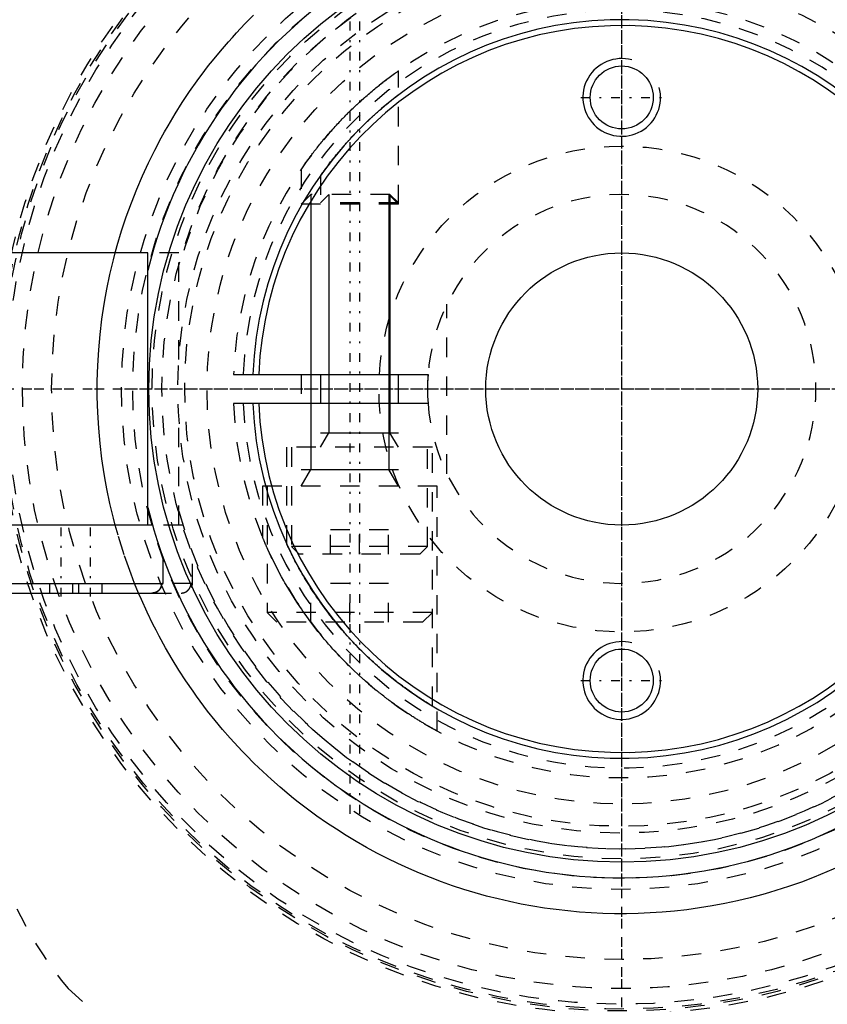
# Model space of a CAD drawing. Extents: x -502 to 139, y -105 to 105.
# Tile 3 of 13: x -481 to -439, y -32 to 19. Entities that reach past the tile are written whole.
import ezdxf

# ---------------------------------------------------------------- set-up
doc = ezdxf.new("R2010")
doc.units = 0
doc.linetypes.add('CENTER', pattern=[1.5, 0.45, -0.5, 0.05, -0.5])
doc.linetypes.add('DASHED', pattern=[2, 1, -1])
for name, color, linetype in [('AM_0', 7, 'CONTINUOUS'), ('AM_10', 7, 'CONTINUOUS'), ('AM_3', 7, 'DASHED'), ('AM_7', 7, 'CENTER')]:
    doc.layers.add(name, color=color, linetype=linetype)

msp = doc.modelspace()

# ---------------------------------------------------------------- linework, layer by layer
at = {"layer": 'AM_0', "color": 7, "linetype": 'CONTINUOUS'}
for p, q in [((-474.4, 7), (-483.75, 7)), ((-474.4, -7), (-474.4, 7)), ((-468.985, 0.75), (-459.972, 0.75)), ((-465.5, 0.75), (-465.5, -0.75)), ((-461.5, -0.75), (-461.5, 0.75)), ((-459.972, -0.75), (-468.985, -0.75)), ((-474.156, -7), (-484.1, -7)), ((-473.6, -10), (-473.6, -8.693)), ((-484.1, -10), (-473.6, -10)), ((-483.514, -10.5), (-474.186, -10.5))]:
    msp.add_line(p, q, dxfattribs=at)
for points in [[(-465.5, 10.989, 0), (-465.5, 10.989, 0), (-465.497, 10.992, 0), (-465.493, 10.999, 0), (-465.489, 11.004, 0), (-465.486, 11.009, 0), (-465.476, 11.022, 0), (-465.465, 11.038, 0), (-465.451, 11.057, 0), (-465.436, 11.079, 0), (-465.418, 11.103, 0), (-465.408, 11.117, 0), (-465.398, 11.13, 0), (-465.377, 11.16, 0), (-465.354, 11.192, 0), (-465.329, 11.226, 0), (-465.303, 11.261, 0), (-465.276, 11.299, 0), (-465.261, 11.318, 0), (-465.247, 11.338, 0), (-465.217, 11.378, 0), (-465.186, 11.419, 0), (-465.17, 11.44, 0), (-465.154, 11.461, 0), (-465.121, 11.505, 0), (-465.088, 11.548, 0), (-465.071, 11.57, 0), (-465.054, 11.592, 0), (-465.02, 11.636, 0), (-464.985, 11.681, 0), (-464.95, 11.727, 0), (-464.913, 11.773, 0), (-464.875, 11.82, 0), (-464.856, 11.844, 0), (-464.837, 11.869, 0), (-464.798, 11.917, 0), (-464.758, 11.967, 0), (-464.717, 12.017, 0), (-464.676, 12.068, 0), (-464.633, 12.119, 0), (-464.612, 12.145, 0), (-464.59, 12.17, 0), (-464.547, 12.223, 0), (-464.503, 12.275, 0), (-464.458, 12.328, 0), (-464.413, 12.381, 0), (-464.367, 12.434, 0), (-464.344, 12.46, 0), (-464.32, 12.487, 0), (-464.274, 12.541, 0), (-464.226, 12.594, 0), (-464.179, 12.648, 0), (-464.131, 12.701, 0), (-464.083, 12.755, 0), (-464.058, 12.781, 0), (-464.034, 12.808, 0), (-463.985, 12.861, 0), (-463.936, 12.914, 0), (-463.887, 12.967, 0), (-463.838, 13.019, 0), (-463.789, 13.071, 0), (-463.764, 13.097, 0), (-463.74, 13.123, 0), (-463.691, 13.174, 0), (-463.642, 13.225, 0), (-463.617, 13.25, 0), (-463.593, 13.275, 0), (-463.544, 13.325, 0), (-463.496, 13.374, 0), (-463.471, 13.399, 0), (-463.447, 13.423, 0), (-463.397, 13.473, 0), (-463.347, 13.522, 0), (-463.297, 13.572, 0), (-463.245, 13.622, 0), (-463.194, 13.672, 0), (-463.168, 13.697, 0), (-463.142, 13.722, 0), (-463.09, 13.771, 0), (-463.038, 13.821, 0), (-462.985, 13.87, 0), (-462.933, 13.919, 0), (-462.88, 13.968, 0), (-462.854, 13.992, 0), (-462.828, 14.016, 0), (-462.776, 14.064, 0), (-462.723, 14.111, 0), (-462.672, 14.157, 0), (-462.62, 14.203, 0), (-462.569, 14.249, 0), (-462.544, 14.271, 0), (-462.518, 14.293, 0), (-462.468, 14.337, 0), (-462.419, 14.38, 0), (-462.37, 14.422, 0), (-462.322, 14.463, 0), (-462.275, 14.503, 0), (-462.251, 14.523, 0), (-462.228, 14.542, 0), (-462.183, 14.58, 0), (-462.138, 14.617, 0), (-462.095, 14.653, 0), (-462.053, 14.688, 0), (-462.012, 14.721, 0), (-461.992, 14.738, 0), (-461.972, 14.754, 0), (-461.932, 14.786, 0), (-461.894, 14.817, 0), (-461.875, 14.832, 0), (-461.856, 14.847, 0), (-461.82, 14.876, 0), (-461.785, 14.904, 0), (-461.768, 14.917, 0), (-461.751, 14.93, 0), (-461.719, 14.956, 0), (-461.689, 14.979, 0), (-461.66, 15.001, 0), (-461.634, 15.021, 0), (-461.61, 15.04, 0), (-461.599, 15.049, 0), (-461.588, 15.057, 0), (-461.569, 15.072, 0), (-461.552, 15.085, 0), (-461.537, 15.096, 0), (-461.525, 15.106, 0), (-461.515, 15.113, 0), (-461.511, 15.116, 0), (-461.508, 15.119, 0), (-461.503, 15.122, 0), (-461.5, 15.124, 0), (-461.5, 15.124, 0)], [(-459.75, -16.308, 0), (-459.751, -16.307, 0), (-459.755, -16.304, 0), (-459.765, -16.299, 0), (-459.772, -16.294, 0), (-459.78, -16.29, 0), (-459.8, -16.278, 0), (-459.825, -16.263, 0), (-459.854, -16.245, 0), (-459.889, -16.223, 0), (-459.929, -16.199, 0), (-459.951, -16.186, 0), (-459.974, -16.172, 0), (-460.023, -16.141, 0), (-460.076, -16.108, 0), (-460.134, -16.072, 0), (-460.196, -16.033, 0), (-460.261, -15.991, 0), (-460.295, -15.969, 0), (-460.33, -15.947, 0), (-460.402, -15.9, 0), (-460.477, -15.851, 0), (-460.515, -15.825, 0), (-460.554, -15.799, 0), (-460.633, -15.746, 0), (-460.714, -15.691, 0), (-460.754, -15.663, 0), (-460.796, -15.635, 0), (-460.881, -15.576, 0), (-460.968, -15.514, 0), (-461.058, -15.45, 0), (-461.15, -15.384, 0), (-461.244, -15.316, 0), (-461.292, -15.28, 0), (-461.34, -15.245, 0), (-461.438, -15.172, 0), (-461.537, -15.097, 0), (-461.637, -15.019, 0), (-461.739, -14.94, 0), (-461.841, -14.859, 0), (-461.893, -14.818, 0), (-461.944, -14.776, 0), (-462.048, -14.691, 0), (-462.153, -14.605, 0), (-462.257, -14.518, 0), (-462.362, -14.429, 0), (-462.467, -14.338, 0), (-462.519, -14.293, 0), (-462.571, -14.247, 0), (-462.675, -14.154, 0), (-462.779, -14.061, 0), (-462.881, -13.967, 0), (-462.983, -13.872, 0), (-463.084, -13.777, 0), (-463.134, -13.73, 0), (-463.184, -13.682, 0), (-463.282, -13.587, 0), (-463.378, -13.491, 0), (-463.474, -13.396, 0), (-463.567, -13.301, 0), (-463.661, -13.205, 0), (-463.708, -13.156, 0), (-463.755, -13.107, 0), (-463.849, -13.008, 0), (-463.942, -12.908, 0), (-463.989, -12.858, 0), (-464.035, -12.807, 0), (-464.128, -12.704, 0), (-464.22, -12.601, 0), (-464.266, -12.549, 0), (-464.312, -12.497, 0), (-464.403, -12.391, 0), (-464.494, -12.285, 0), (-464.584, -12.179, 0), (-464.673, -12.071, 0), (-464.761, -11.963, 0), (-464.805, -11.909, 0), (-464.848, -11.855, 0), (-464.934, -11.746, 0), (-465.02, -11.636, 0), (-465.104, -11.527, 0), (-465.187, -11.417, 0), (-465.269, -11.307, 0), (-465.31, -11.252, 0), (-465.35, -11.197, 0), (-465.429, -11.088, 0), (-465.507, -10.978, 0), (-465.584, -10.869, 0), (-465.66, -10.76, 0), (-465.734, -10.651, 0), (-465.77, -10.597, 0), (-465.807, -10.543, 0), (-465.878, -10.435, 0), (-465.947, -10.329, 0), (-466.016, -10.223, 0), (-466.082, -10.118, 0), (-466.147, -10.013, 0), (-466.179, -9.962, 0), (-466.211, -9.911, 0), (-466.272, -9.809, 0), (-466.332, -9.708, 0), (-466.391, -9.609, 0), (-466.448, -9.511, 0), (-466.505, -9.413, 0), (-466.533, -9.364, 0), (-466.56, -9.314, 0), (-466.615, -9.216, 0), (-466.669, -9.119, 0), (-466.695, -9.07, 0), (-466.721, -9.022, 0), (-466.772, -8.927, 0), (-466.822, -8.834, 0), (-466.845, -8.788, 0), (-466.869, -8.743, 0), (-466.914, -8.655, 0), (-466.957, -8.57, 0), (-466.998, -8.489, 0), (-467.037, -8.411, 0), (-467.072, -8.338, 0), (-467.089, -8.304, 0), (-467.105, -8.271, 0), (-467.135, -8.208, 0), (-467.162, -8.152, 0), (-467.186, -8.102, 0), (-467.206, -8.058, 0), (-467.217, -8.037, 0), (-467.219, -8.031, 0), (-467.222, -8.025, 0), (-467.223, -8.023, 0), (-467.224, -8.02, 0), (-467.227, -8.015, 0), (-467.229, -8.01, 0), (-467.23, -8.008, 0), (-467.231, -8.006, 0), (-467.233, -8.001, 0), (-467.235, -7.997, 0), (-467.236, -7.995, 0), (-467.237, -7.993, 0), (-467.239, -7.989, 0), (-467.24, -7.986, 0), (-467.242, -7.983, 0), (-467.243, -7.98, 0), (-467.244, -7.977, 0), (-467.245, -7.976, 0), (-467.245, -7.975, 0), (-467.246, -7.973, 0), (-467.247, -7.971, 0), (-467.248, -7.969, 0), (-467.249, -7.968, 0), (-467.249, -7.966, 0), (-467.249, -7.966, 0), (-467.25, -7.966, 0), (-467.25, -7.965, 0), (-467.25, -7.965, 0), (-467.25, -7.965, 0)], [(-474.186, -10.5, 0), (-474.183, -10.5, 0), (-474.176, -10.5, 0), (-474.168, -10.5, 0), (-474.165, -10.5, 0), (-474.161, -10.499, 0), (-474.154, -10.499, 0), (-474.147, -10.499, 0), (-474.14, -10.498, 0), (-474.132, -10.497, 0), (-474.125, -10.496, 0), (-474.121, -10.496, 0), (-474.117, -10.495, 0), (-474.11, -10.494, 0), (-474.103, -10.493, 0), (-474.095, -10.492, 0), (-474.088, -10.491, 0), (-474.08, -10.489, 0), (-474.077, -10.488, 0), (-474.073, -10.487, 0), (-474.066, -10.486, 0), (-474.058, -10.484, 0), (-474.055, -10.483, 0), (-474.051, -10.482, 0), (-474.044, -10.48, 0), (-474.037, -10.478, 0), (-474.033, -10.477, 0), (-474.03, -10.476, 0), (-474.023, -10.474, 0), (-474.016, -10.471, 0), (-474.009, -10.469, 0), (-474.002, -10.466, 0), (-473.996, -10.464, 0), (-473.993, -10.462, 0), (-473.989, -10.461, 0), (-473.983, -10.458, 0), (-473.977, -10.456, 0), (-473.97, -10.453, 0), (-473.964, -10.45, 0), (-473.957, -10.446, 0), (-473.954, -10.445, 0), (-473.95, -10.443, 0), (-473.944, -10.44, 0), (-473.937, -10.436, 0), (-473.931, -10.433, 0), (-473.924, -10.429, 0), (-473.918, -10.425, 0), (-473.915, -10.423, 0), (-473.912, -10.421, 0), (-473.905, -10.417, 0), (-473.899, -10.413, 0), (-473.893, -10.409, 0), (-473.887, -10.404, 0), (-473.881, -10.4, 0), (-473.877, -10.398, 0), (-473.875, -10.395, 0), (-473.869, -10.391, 0), (-473.863, -10.386, 0), (-473.857, -10.381, 0), (-473.852, -10.377, 0), (-473.846, -10.372, 0), (-473.843, -10.369, 0), (-473.841, -10.367, 0), (-473.835, -10.362, 0), (-473.83, -10.357, 0), (-473.828, -10.355, 0), (-473.825, -10.353, 0), (-473.82, -10.348, 0), (-473.816, -10.343, 0), (-473.813, -10.34, 0), (-473.811, -10.337, 0), (-473.806, -10.332, 0), (-473.801, -10.327, 0), (-473.796, -10.321, 0), (-473.791, -10.315, 0), (-473.787, -10.31, 0), (-473.784, -10.307, 0), (-473.782, -10.304, 0), (-473.778, -10.298, 0), (-473.773, -10.292, 0), (-473.769, -10.286, 0), (-473.764, -10.279, 0), (-473.76, -10.273, 0), (-473.758, -10.27, 0), (-473.756, -10.267, 0), (-473.752, -10.261, 0), (-473.748, -10.254, 0), (-473.744, -10.248, 0), (-473.741, -10.241, 0), (-473.737, -10.235, 0), (-473.735, -10.231, 0), (-473.734, -10.228, 0), (-473.73, -10.222, 0), (-473.727, -10.215, 0), (-473.724, -10.209, 0), (-473.721, -10.202, 0), (-473.718, -10.196, 0), (-473.717, -10.193, 0), (-473.716, -10.189, 0), (-473.713, -10.183, 0), (-473.71, -10.176, 0), (-473.708, -10.17, 0), (-473.705, -10.163, 0), (-473.703, -10.156, 0), (-473.702, -10.153, 0), (-473.701, -10.149, 0), (-473.699, -10.142, 0), (-473.697, -10.135, 0), (-473.696, -10.131, 0), (-473.695, -10.128, 0), (-473.693, -10.12, 0), (-473.691, -10.113, 0), (-473.69, -10.109, 0), (-473.689, -10.106, 0), (-473.688, -10.098, 0), (-473.686, -10.091, 0), (-473.685, -10.084, 0), (-473.684, -10.076, 0), (-473.683, -10.069, 0), (-473.682, -10.065, 0), (-473.682, -10.061, 0), (-473.681, -10.054, 0), (-473.68, -10.047, 0), (-473.679, -10.039, 0), (-473.679, -10.032, 0), (-473.678, -10.025, 0), (-473.678, -10.021, 0), (-473.678, -10.018, 0), (-473.678, -10.01, 0), (-473.678, -10.003, 0), (-473.678, -10, 0)], [(-473.678, -10, 0), (-473.678, -10.006, 0), (-473.678, -10.017, 0), (-473.679, -10.028, 0), (-473.679, -10.034, 0), (-473.679, -10.04, 0), (-473.68, -10.051, 0), (-473.682, -10.063, 0), (-473.683, -10.075, 0), (-473.685, -10.087, 0), (-473.688, -10.099, 0), (-473.689, -10.105, 0), (-473.69, -10.11, 0), (-473.693, -10.122, 0), (-473.696, -10.134, 0), (-473.699, -10.145, 0), (-473.703, -10.156, 0), (-473.707, -10.167, 0), (-473.709, -10.172, 0), (-473.711, -10.178, 0), (-473.715, -10.188, 0), (-473.719, -10.198, 0), (-473.722, -10.203, 0)], [(-473.982, -10.458, 0), (-473.987, -10.46, 0), (-473.997, -10.464, 0), (-474.008, -10.468, 0), (-474.013, -10.47, 0), (-474.019, -10.472, 0), (-474.03, -10.476, 0), (-474.041, -10.479, 0), (-474.052, -10.482, 0), (-474.064, -10.485, 0), (-474.076, -10.488, 0), (-474.081, -10.489, 0), (-474.087, -10.491, 0), (-474.099, -10.493, 0), (-474.111, -10.495, 0), (-474.123, -10.496, 0), (-474.135, -10.497, 0), (-474.146, -10.498, 0), (-474.152, -10.499, 0), (-474.158, -10.499, 0), (-474.169, -10.5, 0), (-474.181, -10.5, 0), (-474.186, -10.5, 0)], [(-473.772, -10.29, 0), (-473.776, -10.296, 0), (-473.784, -10.307, 0), (-473.793, -10.318, 0), (-473.798, -10.323, 0), (-473.802, -10.328, 0), (-473.811, -10.338, 0), (-473.82, -10.348, 0), (-473.83, -10.357, 0), (-473.839, -10.366, 0), (-473.85, -10.375, 0), (-473.855, -10.379, 0), (-473.86, -10.384, 0), (-473.871, -10.392, 0), (-473.882, -10.401, 0), (-473.894, -10.409, 0), (-473.905, -10.417, 0), (-473.917, -10.424, 0), (-473.923, -10.428, 0), (-473.929, -10.432, 0), (-473.942, -10.438, 0), (-473.954, -10.445, 0), (-473.96, -10.448, 0)], [(-473.732, -10.225, 0), (-473.736, -10.233, 0), (-473.744, -10.247, 0), (-473.753, -10.262, 0), (-473.757, -10.269, 0)]]:
    msp.add_polyline3d(points, dxfattribs=at)
for centre, radius in [((-450, 0), 45), ((-450, 0), 24.35), ((-450, 15), 1.621), ((-450, 0), 7), ((-450, -15), 1.621)]:
    msp.add_circle(centre, radius, dxfattribs=at)
for radius, start, end in [(25.15, 194.0276, 165.9724), (19, 182.2623, 177.7377), (18.7, 182.2986, 177.7014), (10, 175.6988, 180), (10, 175.6988, 184.3012), (52, 205.3317, 264.3162)]:
    msp.add_arc((-450, 0), radius, start, end, dxfattribs=at)
at = {"layer": 'AM_10', "color": 7, "linetype": 'CONTINUOUS'}
for p, q in [((-466.01, 10), (-466.01, -4.15)), ((-465.07, 10), (-465.07, -2.256)), ((-461.99, 10), (-461.99, -4.15)), ((-461.93, 10), (-461.93, -2.256)), ((-465.5, -3), (-465.07, -2.256)), ((-465.5, -2.256), (-461.5, -2.256)), ((-461.5, -3), (-461.93, -2.256)), ((-466.5, -5), (-466.01, -4.15)), ((-466.5, -4.15), (-461.5, -4.15)), ((-461.5, -5), (-461.99, -4.15))]:
    msp.add_line(p, q, dxfattribs=at)
for centre in [(-450, 15), (-450, -15)]:
    msp.add_arc(centre, 2, 75, 15, dxfattribs=at)
at = {"layer": 'AM_3', "color": 6, "linetype": 'DASHED'}
for p, q in [((-461.5, 9.509), (-461.5, 16.363)), ((-466.5, 11.303), (-466.5, 9.509)), ((-465.5, 10.989), (-465.5, 9.57)), ((-466.01, 10), (-466.5, 9.509)), ((-461.93, 10), (-466.01, 10)), ((-465.07, 10), (-465.5, 9.57)), ((-461.5, 9.509), (-461.99, 10)), ((-461.5, 9.57), (-461.93, 10)), ((-461.5, 9.509), (-466.5, 9.509)), ((-461.5, 9.57), (-465.5, 9.57)), ((-472.8, 7), (-474.4, 7)), ((-472.8, 1.511), (-472.8, 7)), ((-459, -4.359), (-459, 4.359)), ((-469.986, 0.75), (-468.985, 0.75)), ((-466.5, 0.75), (-466.5, -0.75)), ((-468.985, -0.75), (-469.986, -0.75)), ((-472.8, -7), (-472.8, -1.511)), ((-467.25, -3), (-467.25, -7.965)), ((-459.75, -3), (-467.25, -3)), ((-467, -3), (-467, -8.1)), ((-460, -8.1), (-460, -3)), ((-459.75, -16.308), (-459.75, -3)), ((-468.5, -5), (-468.5, -7.599)), ((-459.5, -5), (-468.5, -5)), ((-468.25, -5), (-468.25, -11.5)), ((-459.5, -17.6), (-459.5, -5)), ((-472.59, -7), (-474.4, -7)), ((-462, -7.25), (-465, -7.25)), ((-465, -8.5), (-465, -7.25)), ((-463.5, -8.5), (-463.5, -7.25)), ((-462, -8.5), (-462, -7.25)), ((-467, -8.1), (-466.6, -8.5)), ((-460, -8.1), (-467, -8.1)), ((-460.4, -8.5), (-460, -8.1)), ((-472.1, -10), (-472.1, -8.421)), ((-460.4, -8.5), (-466.6, -8.5)), ((-479.45, -10.5), (-479.45, -10)), ((-478.25, -10.5), (-478.25, -10)), ((-477.95, -10.5), (-477.95, -10)), ((-476.75, -10.5), (-476.75, -10)), ((-474.871, -10.51), (-475.075, -10.012)), ((-473.6, -10), (-473.678, -10)), ((-472.1, -10), (-473.678, -10)), ((-472.15, -10), (-472.15, -10.218)), ((-466, -12), (-466, -10)), ((-462, -10), (-466, -10)), ((-464, -12), (-464, -10)), ((-462, -12), (-462, -10)), ((-474.186, -10.5), (-472.686, -10.5)), ((-468.25, -11.5), (-467.75, -12)), ((-459.75, -11.5), (-468.25, -11.5)), ((-460.25, -12), (-459.75, -11.5)), ((-460.25, -12), (-467.75, -12))]:
    msp.add_line(p, q, dxfattribs=at)
for points in [[(-476.074, 7.011, 0), (-475.97, 7.387, 0), (-475.747, 8.131, 0), (-475.505, 8.861, 0), (-475.377, 9.22, 0), (-475.245, 9.576, 0), (-474.968, 10.277, 0), (-474.674, 10.963, 0), (-474.366, 11.633, 0), (-474.042, 12.287, 0), (-473.706, 12.924, 0), (-473.533, 13.237, 0), (-473.357, 13.545, 0), (-472.997, 14.148, 0), (-472.626, 14.733, 0), (-472.246, 15.3, 0), (-471.859, 15.849, 0), (-471.465, 16.379, 0), (-471.265, 16.637, 0), (-471.065, 16.89, 0), (-470.661, 17.381, 0), (-470.252, 17.857, 0), (-470.043, 18.091, 0), (-469.831, 18.322, 0), (-469.4, 18.779, 0), (-468.958, 19.225, 0)], [(-466.5, 11.303, 0), (-466.5, 11.303, 0), (-466.497, 11.307, 0), (-466.491, 11.316, 0), (-466.487, 11.322, 0), (-466.482, 11.328, 0), (-466.471, 11.345, 0), (-466.457, 11.365, 0), (-466.44, 11.389, 0), (-466.421, 11.417, 0), (-466.399, 11.448, 0), (-466.388, 11.465, 0), (-466.376, 11.482, 0), (-466.349, 11.519, 0), (-466.321, 11.559, 0), (-466.291, 11.602, 0), (-466.259, 11.647, 0), (-466.225, 11.694, 0), (-466.208, 11.718, 0), (-466.19, 11.743, 0), (-466.153, 11.793, 0), (-466.115, 11.845, 0), (-466.096, 11.872, 0), (-466.076, 11.898, 0), (-466.036, 11.952, 0), (-465.995, 12.007, 0), (-465.974, 12.034, 0), (-465.953, 12.062, 0), (-465.911, 12.117, 0), (-465.869, 12.173, 0), (-465.825, 12.23, 0), (-465.78, 12.288, 0), (-465.734, 12.347, 0), (-465.711, 12.376, 0), (-465.687, 12.407, 0), (-465.639, 12.467, 0), (-465.589, 12.529, 0), (-465.539, 12.591, 0), (-465.488, 12.654, 0), (-465.436, 12.718, 0), (-465.409, 12.749, 0), (-465.383, 12.782, 0), (-465.329, 12.846, 0), (-465.274, 12.911, 0), (-465.219, 12.976, 0), (-465.163, 13.042, 0), (-465.106, 13.108, 0), (-465.077, 13.141, 0), (-465.048, 13.174, 0), (-464.99, 13.24, 0), (-464.931, 13.306, 0), (-464.872, 13.372, 0), (-464.812, 13.439, 0), (-464.752, 13.505, 0), (-464.722, 13.538, 0), (-464.692, 13.57, 0), (-464.631, 13.636, 0), (-464.57, 13.701, 0), (-464.508, 13.766, 0), (-464.447, 13.831, 0), (-464.385, 13.895, 0), (-464.354, 13.927, 0), (-464.323, 13.959, 0), (-464.261, 14.022, 0), (-464.2, 14.084, 0), (-464.169, 14.116, 0), (-464.138, 14.146, 0), (-464.076, 14.207, 0), (-464.015, 14.268, 0), (-463.985, 14.298, 0), (-463.954, 14.328, 0), (-463.892, 14.388, 0), (-463.829, 14.449, 0), (-463.765, 14.509, 0), (-463.701, 14.57, 0), (-463.636, 14.631, 0), (-463.603, 14.661, 0), (-463.571, 14.692, 0), (-463.505, 14.752, 0), (-463.439, 14.812, 0), (-463.372, 14.872, 0), (-463.306, 14.932, 0), (-463.239, 14.991, 0), (-463.206, 15.02, 0), (-463.173, 15.049, 0), (-463.107, 15.107, 0), (-463.041, 15.164, 0), (-462.975, 15.22, 0), (-462.91, 15.275, 0), (-462.845, 15.33, 0), (-462.813, 15.357, 0), (-462.781, 15.383, 0), (-462.717, 15.436, 0), (-462.655, 15.487, 0), (-462.593, 15.538, 0), (-462.532, 15.587, 0), (-462.472, 15.635, 0), (-462.443, 15.658, 0), (-462.414, 15.681, 0), (-462.356, 15.726, 0), (-462.3, 15.77, 0), (-462.246, 15.813, 0), (-462.192, 15.854, 0), (-462.141, 15.894, 0), (-462.115, 15.913, 0), (-462.09, 15.932, 0), (-462.04, 15.97, 0), (-461.992, 16.006, 0), (-461.968, 16.024, 0), (-461.944, 16.042, 0), (-461.899, 16.076, 0), (-461.855, 16.108, 0), (-461.833, 16.124, 0), (-461.812, 16.139, 0), (-461.772, 16.168, 0), (-461.735, 16.196, 0), (-461.699, 16.221, 0), (-461.667, 16.245, 0), (-461.637, 16.266, 0), (-461.623, 16.276, 0), (-461.61, 16.285, 0), (-461.585, 16.303, 0), (-461.564, 16.318, 0), (-461.546, 16.331, 0), (-461.53, 16.342, 0), (-461.518, 16.35, 0), (-461.513, 16.354, 0), (-461.509, 16.357, 0), (-461.503, 16.361, 0), (-461.5, 16.363, 0), (-461.5, 16.363, 0)], [(-476.074, -7.011, 0), (-476.17, -6.642, 0), (-476.348, -5.896, 0), (-476.506, -5.139, 0), (-476.578, -4.756, 0), (-476.644, -4.372, 0), (-476.76, -3.595, 0), (-476.854, -2.809, 0), (-476.925, -2.015, 0), (-476.973, -1.214, 0), (-476.997, -0.406, 0), (-477, 0, 0), (-476.997, 0.406, 0), (-476.973, 1.214, 0), (-476.925, 2.015, 0), (-476.854, 2.809, 0), (-476.76, 3.595, 0), (-476.644, 4.372, 0), (-476.578, 4.756, 0), (-476.506, 5.139, 0), (-476.348, 5.896, 0), (-476.17, 6.642, 0), (-476.074, 7.011, 0)], [(-475.075, -10.012, 0), (-475.263, -9.529, 0), (-475.613, -8.541, 0), (-475.93, -7.527, 0), (-476.074, -7.011, 0)], [(-468.251, -8.179, 0), (-468.263, -8.152, 0), (-468.287, -8.098, 0), (-468.31, -8.046, 0), (-468.321, -8.021, 0), (-468.332, -7.996, 0), (-468.353, -7.949, 0), (-468.372, -7.904, 0), (-468.39, -7.861, 0), (-468.407, -7.821, 0), (-468.423, -7.784, 0), (-468.431, -7.766, 0), (-468.438, -7.75, 0), (-468.451, -7.718, 0), (-468.462, -7.69, 0), (-468.473, -7.666, 0), (-468.481, -7.644, 0), (-468.489, -7.627, 0), (-468.492, -7.62, 0), (-468.494, -7.614, 0), (-468.498, -7.605, 0), (-468.5, -7.6, 0), (-468.5, -7.599, 0)], [(-466, -12, 0), (-466.085, -11.885, 0), (-466.252, -11.656, 0), (-466.414, -11.427, 0), (-466.493, -11.313, 0), (-466.571, -11.199, 0), (-466.722, -10.971, 0), (-466.869, -10.745, 0), (-467.009, -10.521, 0), (-467.144, -10.299, 0), (-467.273, -10.081, 0), (-467.336, -9.974, 0), (-467.397, -9.867, 0), (-467.514, -9.658, 0), (-467.627, -9.449, 0), (-467.738, -9.239, 0), (-467.845, -9.031, 0), (-467.947, -8.827, 0), (-467.996, -8.727, 0), (-468.043, -8.629, 0), (-468.132, -8.44, 0), (-468.213, -8.263, 0), (-468.251, -8.179, 0)], [(-474.186, -10.5, 0), (-474.183, -10.5, 0), (-474.176, -10.5, 0), (-474.168, -10.5, 0), (-474.165, -10.5, 0), (-474.161, -10.499, 0), (-474.154, -10.499, 0), (-474.147, -10.499, 0), (-474.14, -10.498, 0), (-474.132, -10.497, 0), (-474.125, -10.496, 0), (-474.121, -10.496, 0), (-474.117, -10.495, 0), (-474.11, -10.494, 0), (-474.103, -10.493, 0), (-474.095, -10.492, 0), (-474.088, -10.491, 0), (-474.08, -10.489, 0), (-474.077, -10.488, 0), (-474.073, -10.487, 0), (-474.066, -10.486, 0), (-474.058, -10.484, 0), (-474.055, -10.483, 0), (-474.051, -10.482, 0), (-474.044, -10.48, 0), (-474.037, -10.478, 0), (-474.033, -10.477, 0), (-474.03, -10.476, 0), (-474.023, -10.474, 0), (-474.016, -10.471, 0), (-474.009, -10.469, 0), (-474.002, -10.466, 0), (-473.996, -10.464, 0), (-473.993, -10.462, 0), (-473.989, -10.461, 0), (-473.983, -10.458, 0), (-473.977, -10.456, 0), (-473.97, -10.453, 0), (-473.964, -10.45, 0), (-473.957, -10.446, 0), (-473.954, -10.445, 0), (-473.95, -10.443, 0), (-473.944, -10.44, 0), (-473.937, -10.436, 0), (-473.931, -10.433, 0), (-473.924, -10.429, 0), (-473.918, -10.425, 0), (-473.915, -10.423, 0), (-473.912, -10.421, 0), (-473.905, -10.417, 0), (-473.899, -10.413, 0), (-473.893, -10.409, 0), (-473.887, -10.404, 0), (-473.881, -10.4, 0), (-473.877, -10.398, 0), (-473.875, -10.395, 0), (-473.869, -10.391, 0), (-473.863, -10.386, 0), (-473.857, -10.381, 0), (-473.852, -10.377, 0), (-473.846, -10.372, 0), (-473.843, -10.369, 0), (-473.841, -10.367, 0), (-473.835, -10.362, 0), (-473.83, -10.357, 0), (-473.828, -10.355, 0), (-473.825, -10.353, 0), (-473.82, -10.348, 0), (-473.816, -10.343, 0), (-473.813, -10.34, 0), (-473.811, -10.337, 0), (-473.806, -10.332, 0), (-473.801, -10.327, 0), (-473.796, -10.321, 0), (-473.791, -10.315, 0), (-473.787, -10.31, 0), (-473.784, -10.307, 0), (-473.782, -10.304, 0), (-473.778, -10.298, 0), (-473.773, -10.292, 0), (-473.769, -10.286, 0), (-473.764, -10.279, 0), (-473.76, -10.273, 0), (-473.758, -10.27, 0), (-473.756, -10.267, 0), (-473.752, -10.261, 0), (-473.748, -10.254, 0), (-473.744, -10.248, 0), (-473.741, -10.241, 0), (-473.737, -10.235, 0), (-473.735, -10.231, 0), (-473.734, -10.228, 0), (-473.73, -10.222, 0), (-473.727, -10.215, 0), (-473.724, -10.209, 0), (-473.721, -10.202, 0), (-473.718, -10.196, 0), (-473.717, -10.193, 0), (-473.716, -10.189, 0), (-473.713, -10.183, 0), (-473.71, -10.176, 0), (-473.708, -10.17, 0), (-473.705, -10.163, 0), (-473.703, -10.156, 0), (-473.702, -10.153, 0), (-473.701, -10.149, 0), (-473.699, -10.142, 0), (-473.697, -10.135, 0), (-473.696, -10.131, 0), (-473.695, -10.128, 0), (-473.693, -10.12, 0), (-473.691, -10.113, 0), (-473.69, -10.109, 0), (-473.689, -10.106, 0), (-473.688, -10.098, 0), (-473.686, -10.091, 0), (-473.685, -10.084, 0), (-473.684, -10.076, 0), (-473.683, -10.069, 0), (-473.682, -10.065, 0), (-473.682, -10.061, 0), (-473.681, -10.054, 0), (-473.68, -10.047, 0), (-473.679, -10.039, 0), (-473.679, -10.032, 0), (-473.678, -10.025, 0), (-473.678, -10.021, 0), (-473.678, -10.018, 0), (-473.678, -10.01, 0), (-473.678, -10.003, 0), (-473.678, -10, 0)], [(-472.686, -10.5, 0), (-472.683, -10.5, 0), (-472.676, -10.5, 0), (-472.67, -10.5, 0), (-472.666, -10.5, 0), (-472.663, -10.499, 0), (-472.656, -10.499, 0), (-472.649, -10.499, 0), (-472.642, -10.498, 0), (-472.636, -10.498, 0), (-472.629, -10.497, 0), (-472.625, -10.496, 0), (-472.622, -10.496, 0), (-472.615, -10.495, 0), (-472.608, -10.494, 0), (-472.601, -10.493, 0), (-472.594, -10.492, 0), (-472.587, -10.49, 0), (-472.583, -10.49, 0), (-472.58, -10.489, 0), (-472.573, -10.488, 0), (-472.566, -10.486, 0), (-472.563, -10.485, 0), (-472.559, -10.484, 0), (-472.553, -10.483, 0), (-472.546, -10.481, 0), (-472.542, -10.48, 0), (-472.539, -10.479, 0), (-472.533, -10.477, 0), (-472.526, -10.475, 0), (-472.519, -10.472, 0), (-472.513, -10.47, 0), (-472.507, -10.468, 0), (-472.504, -10.467, 0), (-472.501, -10.466, 0), (-472.494, -10.463, 0), (-472.488, -10.461, 0), (-472.482, -10.458, 0), (-472.476, -10.456, 0), (-472.47, -10.453, 0), (-472.467, -10.451, 0), (-472.464, -10.45, 0), (-472.458, -10.447, 0), (-472.452, -10.444, 0), (-472.446, -10.441, 0), (-472.44, -10.437, 0), (-472.433, -10.434, 0), (-472.43, -10.432, 0), (-472.427, -10.431, 0), (-472.421, -10.427, 0), (-472.415, -10.423, 0), (-472.409, -10.42, 0), (-472.403, -10.416, 0), (-472.397, -10.412, 0), (-472.395, -10.41, 0), (-472.392, -10.408, 0), (-472.386, -10.404, 0), (-472.38, -10.4, 0), (-472.375, -10.395, 0), (-472.369, -10.391, 0), (-472.364, -10.387, 0), (-472.361, -10.385, 0), (-472.358, -10.382, 0), (-472.353, -10.378, 0), (-472.348, -10.373, 0), (-472.345, -10.371, 0), (-472.343, -10.369, 0), (-472.338, -10.364, 0), (-472.333, -10.36, 0), (-472.331, -10.358, 0), (-472.328, -10.355, 0), (-472.324, -10.351, 0), (-472.319, -10.346, 0), (-472.314, -10.341, 0), (-472.31, -10.336, 0), (-472.305, -10.331, 0), (-472.303, -10.329, 0), (-472.301, -10.326, 0), (-472.296, -10.321, 0), (-472.292, -10.316, 0), (-472.287, -10.31, 0), (-472.283, -10.305, 0), (-472.279, -10.299, 0), (-472.277, -10.297, 0), (-472.275, -10.294, 0), (-472.27, -10.288, 0), (-472.266, -10.282, 0), (-472.262, -10.276, 0), (-472.258, -10.271, 0), (-472.255, -10.265, 0), (-472.253, -10.262, 0), (-472.251, -10.259, 0), (-472.247, -10.253, 0), (-472.244, -10.247, 0), (-472.24, -10.24, 0), (-472.237, -10.234, 0), (-472.234, -10.228, 0), (-472.232, -10.225, 0), (-472.231, -10.222, 0), (-472.228, -10.216, 0), (-472.225, -10.21, 0), (-472.222, -10.204, 0), (-472.219, -10.198, 0), (-472.217, -10.192, 0), (-472.215, -10.189, 0), (-472.214, -10.186, 0), (-472.212, -10.18, 0), (-472.209, -10.173, 0), (-472.208, -10.17, 0), (-472.207, -10.167, 0), (-472.205, -10.161, 0), (-472.202, -10.154, 0), (-472.201, -10.151, 0), (-472.2, -10.148, 0), (-472.198, -10.141, 0), (-472.196, -10.134, 0), (-472.195, -10.128, 0), (-472.193, -10.121, 0), (-472.191, -10.114, 0), (-472.19, -10.111, 0), (-472.19, -10.107, 0), (-472.188, -10.1, 0), (-472.187, -10.093, 0), (-472.185, -10.086, 0), (-472.184, -10.079, 0), (-472.183, -10.072, 0), (-472.183, -10.069, 0), (-472.182, -10.065, 0), (-472.181, -10.059, 0), (-472.18, -10.052, 0), (-472.18, -10.048, 0)], [(-472.18, -10.048, 0), (-472.179, -10.04, 0), (-472.178, -10.024, 0), (-472.178, -10.008, 0), (-472.178, -10, 0)], [(-438.792, -24.564, 0), (-439.442, -24.85, 0), (-440.095, -25.118, 0), (-440.752, -25.367, 0), (-441.41, -25.597, 0), (-442.069, -25.809, 0), (-442.398, -25.908, 0), (-442.728, -26.002, 0), (-443.386, -26.177, 0), (-444.044, -26.335, 0), (-444.698, -26.474, 0), (-445.35, -26.597, 0), (-445.998, -26.702, 0), (-446.32, -26.748, 0), (-446.641, -26.79, 0), (-447.279, -26.863, 0), (-447.911, -26.919, 0), (-448.224, -26.942, 0), (-448.536, -26.96, 0), (-449.153, -26.987, 0), (-449.762, -26.999, 0), (-450.063, -27, 0), (-450.364, -26.998, 0), (-450.966, -26.983, 0), (-451.569, -26.954, 0), (-452.172, -26.912, 0), (-452.775, -26.857, 0), (-453.378, -26.788, 0), (-453.679, -26.748, 0), (-453.98, -26.705, 0), (-454.58, -26.609, 0), (-455.178, -26.499, 0), (-455.774, -26.375, 0), (-456.367, -26.239, 0), (-456.957, -26.088, 0), (-457.25, -26.008, 0), (-457.543, -25.925, 0), (-458.126, -25.748, 0), (-458.704, -25.559, 0), (-459.278, -25.356, 0), (-459.846, -25.141, 0), (-460.41, -24.912, 0), (-460.69, -24.794, 0), (-460.968, -24.672, 0), (-461.52, -24.419, 0), (-462.066, -24.154, 0), (-462.605, -23.877, 0), (-463.138, -23.588, 0), (-463.663, -23.288, 0), (-463.923, -23.133, 0), (-464.182, -22.976, 0), (-464.692, -22.652, 0), (-465.195, -22.318, 0), (-465.691, -21.973, 0), (-466.177, -21.617, 0), (-466.656, -21.251, 0), (-466.892, -21.063, 0), (-467.125, -20.874, 0), (-467.586, -20.487, 0), (-468.038, -20.09, 0), (-468.261, -19.888, 0), (-468.481, -19.684, 0), (-468.914, -19.268, 0), (-469.338, -18.843, 0), (-469.546, -18.627, 0), (-469.751, -18.409, 0), (-470.155, -17.966, 0), (-470.549, -17.514, 0), (-470.935, -17.05, 0), (-471.319, -16.569, 0), (-471.697, -16.069, 0), (-471.885, -15.813, 0), (-472.07, -15.553, 0), (-472.437, -15.02, 0), (-472.795, -14.47, 0), (-473.145, -13.903, 0), (-473.485, -13.32, 0), (-473.815, -12.722, 0), (-473.975, -12.417, 0), (-474.133, -12.108, 0), (-474.438, -11.48, 0), (-474.73, -10.837, 0), (-474.871, -10.51, 0)], [(-473.96, -10.448, 0), (-473.964, -10.45, 0), (-473.971, -10.453, 0), (-473.978, -10.456, 0), (-473.982, -10.458, 0)], [(-473.757, -10.269, 0), (-473.76, -10.272, 0), (-473.764, -10.279, 0), (-473.769, -10.286, 0), (-473.772, -10.29, 0)], [(-473.722, -10.203, 0), (-473.723, -10.207, 0), (-473.727, -10.214, 0), (-473.73, -10.222, 0), (-473.732, -10.225, 0)], [(-464, -14.283, 0), (-464.058, -14.226, 0), (-464.175, -14.109, 0), (-464.291, -13.992, 0), (-464.349, -13.932, 0), (-464.407, -13.872, 0), (-464.523, -13.751, 0), (-464.638, -13.628, 0), (-464.752, -13.504, 0), (-464.866, -13.379, 0), (-464.98, -13.252, 0), (-465.036, -13.188, 0), (-465.092, -13.124, 0), (-465.203, -12.995, 0), (-465.313, -12.865, 0), (-465.423, -12.733, 0), (-465.531, -12.602, 0), (-465.637, -12.469, 0), (-465.69, -12.402, 0), (-465.743, -12.335, 0), (-465.847, -12.201, 0), (-465.95, -12.067, 0), (-466, -12, 0)], [(-459.5, -17.6, 0), (-459.5, -17.6, 0), (-459.501, -17.599, 0), (-459.504, -17.598, 0), (-459.505, -17.597, 0), (-459.507, -17.596, 0), (-459.512, -17.593, 0), (-459.518, -17.59, 0), (-459.525, -17.586, 0), (-459.533, -17.582, 0), (-459.542, -17.577, 0), (-459.547, -17.574, 0), (-459.553, -17.571, 0), (-459.565, -17.565, 0), (-459.578, -17.557, 0), (-459.592, -17.55, 0), (-459.608, -17.541, 0), (-459.624, -17.532, 0), (-459.633, -17.527, 0), (-459.642, -17.522, 0), (-459.662, -17.512, 0), (-459.682, -17.5, 0), (-459.692, -17.494, 0), (-459.703, -17.488, 0), (-459.726, -17.476, 0), (-459.75, -17.463, 0), (-459.762, -17.456, 0), (-459.775, -17.449, 0), (-459.801, -17.434, 0), (-459.828, -17.419, 0), (-459.856, -17.403, 0), (-459.885, -17.386, 0), (-459.916, -17.369, 0), (-459.931, -17.36, 0), (-459.947, -17.351, 0), (-459.979, -17.333, 0), (-460.012, -17.313, 0), (-460.047, -17.294, 0), (-460.082, -17.273, 0), (-460.118, -17.252, 0), (-460.136, -17.241, 0), (-460.154, -17.23, 0), (-460.192, -17.208, 0), (-460.23, -17.185, 0), (-460.269, -17.162, 0), (-460.309, -17.138, 0), (-460.35, -17.114, 0), (-460.37, -17.101, 0), (-460.391, -17.089, 0), (-460.433, -17.063, 0), (-460.475, -17.038, 0), (-460.517, -17.011, 0), (-460.561, -16.984, 0), (-460.604, -16.957, 0), (-460.626, -16.944, 0), (-460.648, -16.93, 0), (-460.693, -16.902, 0), (-460.737, -16.873, 0), (-460.783, -16.844, 0), (-460.829, -16.815, 0), (-460.876, -16.784, 0), (-460.899, -16.769, 0), (-460.923, -16.754, 0), (-460.971, -16.722, 0), (-461.02, -16.69, 0), (-461.044, -16.674, 0), (-461.069, -16.658, 0), (-461.119, -16.625, 0), (-461.169, -16.591, 0), (-461.194, -16.574, 0), (-461.22, -16.557, 0), (-461.271, -16.522, 0), (-461.322, -16.486, 0), (-461.375, -16.45, 0), (-461.427, -16.414, 0), (-461.48, -16.377, 0), (-461.507, -16.358, 0), (-461.534, -16.339, 0), (-461.588, -16.301, 0), (-461.642, -16.263, 0), (-461.696, -16.223, 0), (-461.751, -16.184, 0), (-461.806, -16.144, 0), (-461.834, -16.123, 0), (-461.862, -16.103, 0), (-461.917, -16.062, 0), (-461.973, -16.02, 0), (-462.029, -15.978, 0), (-462.085, -15.936, 0), (-462.142, -15.893, 0), (-462.17, -15.871, 0), (-462.199, -15.849, 0), (-462.255, -15.805, 0), (-462.312, -15.761, 0), (-462.369, -15.716, 0), (-462.426, -15.671, 0), (-462.483, -15.626, 0), (-462.512, -15.603, 0), (-462.54, -15.58, 0), (-462.597, -15.534, 0), (-462.654, -15.488, 0), (-462.854, -15.322, 0), (-463.024, -15.178, 0), (-463.193, -15.031, 0), (-463.525, -14.734, 0), (-463.845, -14.433, 0), (-464, -14.283, 0)]]:
    msp.add_polyline3d(points, dxfattribs=at)
for radius in [32.175, 32, 31.9, 31.65, 30.85, 29.35, 25.75, 25.175, 24.175, 23.675, 22.85, 22.5, 21.35, 12.5]:
    msp.add_circle((-450, 0), radius, dxfattribs=at)
for centre, radius, start, end in [((-450, 0), 48, 64.2565, 295.7435), ((-450, 0), 23.65, 195.4078, 164.5922), ((-450, 0), 20, 182.1491, 177.8509), ((-450, 0), 19.5, 182.2042, 177.7958), ((-450, 0), 10, 184.3012, 175.6988), ((-472.6, -10), 0.5, 334.1581, 0), ((-463.118, -18.068), 20, 194.2752, 219.7248), ((-450, 0), 42, 227.2679, 259.9906)]:
    msp.add_arc(centre, radius, start, end, dxfattribs=at)
at = {"layer": 'AM_7', "color": 4, "linetype": 'CENTER'}
for p, q in [((-450, -50.4), (-450, 50.4)), ((-450, -47.25), (-450, 47.25)), ((-450, -30.818), (-450, 30.818)), ((-450, -25.384), (-450, 25.384)), ((-450, -24.832), (-450, 24.832)), ((-464, 22), (-464, -22)), ((-463.5, 22), (-463.5, -22)), ((-450, -21), (-450, 21)), ((-452.1, 15), (-447.9, 15)), ((-500.4, 0), (-399.6, 0)), ((-497.25, 0), (-402.75, 0)), ((-480.817, 0), (-419.183, 0)), ((-475.384, 0), (-424.616, 0)), ((-474.832, 0), (-425.168, 0)), ((-471, 0), (-429, 0)), ((-478.85, -10.675), (-478.85, -6.825)), ((-478.85, -10.675), (-478.85, -6.825)), ((-477.35, -10.675), (-477.35, -6.825)), ((-452.1, -15), (-447.9, -15))]:
    msp.add_line(p, q, dxfattribs=at)

doc.saveas('drawing.dxf')
